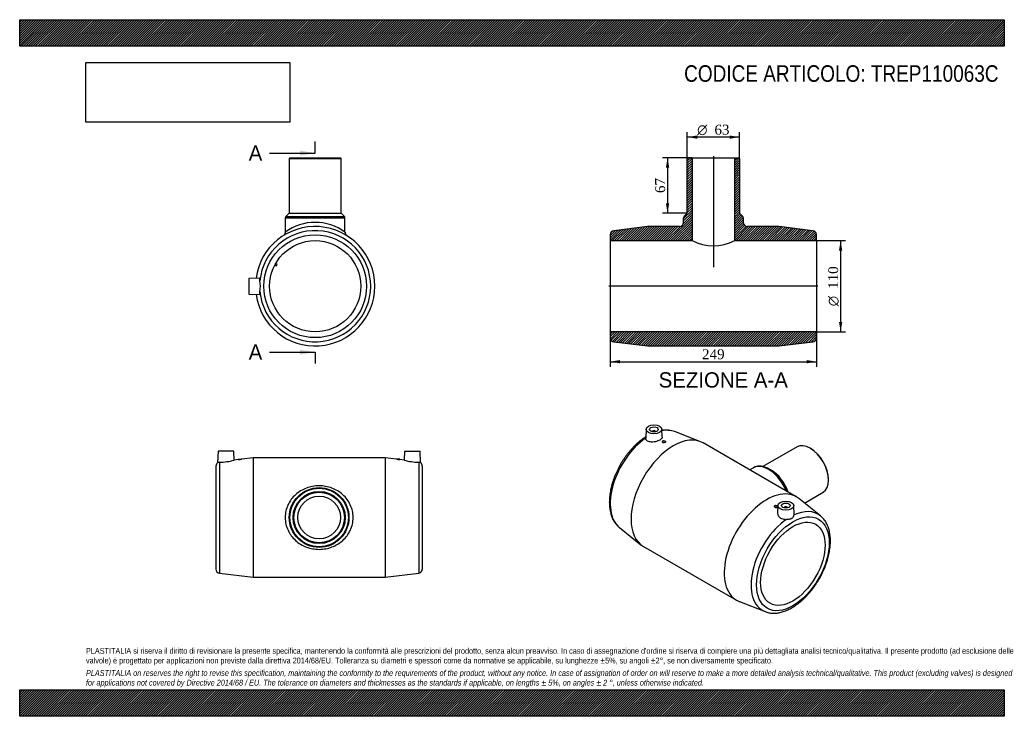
# Model space of a CAD drawing. Header units: millimetres. Extents: x 0 to 1188, y 0 to 840.
import ezdxf
from ezdxf.enums import TextEntityAlignment as Align
from ezdxf.lldxf.tags import DXFTag

# ---------------------------------------------------------------- set-up
doc = ezdxf.new("R2010")
doc.units = ezdxf.units.MM
doc.header["$LTSCALE"] = 4
for name, color, linetype in [('Default', 7, 'Continuous'), ('DV4_Default', 7, 'Continuous'), ('TREP110063C', 7, 'Continuous')]:
    doc.layers.add(name, color=color, linetype=linetype)
doc.styles.add('SEACAD_Solid_Edge_ANSI', font='seans.ttf')
doc.styles.add('SEACAD_Solid_Edge_ANSI1_Symbols', font='semeca1.ttf')
doc.styles.add('SEACAD_Times_New_Roman', font='times.ttf')
tags = doc.linetypes.add('CENTER2', pattern=[28.575, 19.05, -3.175, 3.175, -3.175]).pattern_tags.tags
tags[10:11] = [DXFTag(74, 4), DXFTag(75, 0), DXFTag(340, '0'), DXFTag(46, 0.0), DXFTag(50, 0.0), DXFTag(44, 0.0), DXFTag(45, 0.0)]
tags[8:9] = [DXFTag(74, 4), DXFTag(75, 0), DXFTag(340, '0'), DXFTag(46, 0.0), DXFTag(50, 0.0), DXFTag(44, 0.0), DXFTag(45, 0.0)]
tags[6:7] = [DXFTag(74, 4), DXFTag(75, 0), DXFTag(340, '0'), DXFTag(46, 0.0), DXFTag(50, 0.0), DXFTag(44, 0.0), DXFTag(45, 0.0)]
tags[4:5] = [DXFTag(74, 4), DXFTag(75, 0), DXFTag(340, '0'), DXFTag(46, 0.0), DXFTag(50, 0.0), DXFTag(44, 0.0), DXFTag(45, 0.0)]
doc.dimstyles.new('ANSImm', dxfattribs={"dimtxt": 12, "dimasz": 12, "dimexe": 6, "dimexo": 0, "dimgap": 3, "dimtad": 1, "dimdsep": 46, "dimtxsty": 'SEACAD_Times_New_Roman', "dimblk1": '_SE_FILLED', "dimblk2": '_SE_FILLED', "dimsah": 1, "dimcen": 6, "dimazin": 0, "dimtfac": 0.85, "dimtdec": 3, "dimtofl": 0, "dimtmove": 0, "dimatfit": 3, "dimfxl": 1, "dimarcsym": 0})
picture_1 = doc.add_image_def('image1.jpg', size_in_pixel=(4302, 1260))

# ---------------------------------------------------------------- blocks, each defined once
blk = doc.blocks.new('SE')
at = {"layer": 'TREP110063C', "color": 7, "linetype": 'Continuous'}
for p, q in [((239.3, 319.7), (238.8, 305.7)), ((258.3, 319.7), (239.3, 319.7)), ((258.7, 308.8), (258.3, 319.7)), ((263.8, 309.5), (258.7, 308.8)), ((263.8, 310.2), (267.8, 310.2)), ((263.8, 310.2), (263.8, 309.5)), ((281.8, 311.7), (267.8, 309.9)), ((267.8, 309.9), (267.8, 310.2)), ((281.8, 311.7), (281.8, 167.7)), ((440.8, 311.7), (281.8, 311.7)), ((440.8, 311.7), (440.8, 167.7)), ((454.8, 309.9), (440.8, 311.7)), ((458.8, 310.2), (454.8, 310.2)), ((454.8, 310.2), (454.8, 309.9)), ((458.8, 309.5), (458.8, 310.2)), ((464, 308.8), (458.8, 309.5)), ((464.3, 319.7), (463.9, 308.8)), ((464.3, 319.7), (483.3, 319.7)), ((483.8, 305.7), (483.3, 319.7)), ((236.8, 301.7), (236.8, 177.6)), ((241.2, 306.4), (241.2, 172.7)), ((481.4, 306.4), (481.4, 172.7)), ((485.8, 301.7), (485.8, 177.6)), ((241.2, 172.7), (281.8, 167.7)), ((281.8, 167.7), (440.8, 167.7)), ((440.8, 167.7), (481.4, 172.7))]:
    blk.add_line(p, q, dxfattribs=at)
for radius in [36, 35.4, 31.5, 30.5, 25.7]:
    blk.add_circle((361.3, 239.7), radius, dxfattribs=at)
for centre, radius, start, end in [((257.1, 380.8), 71.6, 275.4068, 278.631), ((465.6, 380.8), 71.6, 261.369, 264.5932), ((241.8, 301.7), 5, 126.4862, 180), ((241.2, 301.7), 4.64, 89.7821, 120.5253), ((240.3, 376.1), 69.7, 270.7362, 285.2943), ((482.3, 376.1), 69.7, 254.7057, 269.2638), ((481.4, 301.7), 4.64, 59.4747, 90.2179), ((480.8, 301.7), 5, 0, 53.5062), ((241.8, 177.6), 5, 180, 262.9811), ((480.8, 177.6), 5, 277.0189, 0)]:
    blk.add_arc(centre, radius, start, end, dxfattribs=at)
blk.add_open_spline([(320.3, 239.7), (320.3, 242.3), (320.6, 245), (321.8, 250.2), (322.6, 252.6), (324.8, 257.3), (326.2, 259.6), (329.2, 263.7), (330.9, 265.5), (334.8, 269), (336.8, 270.5), (341.2, 273.1), (343.5, 274.3), (348.3, 276.1), (350.8, 276.8), (356, 277.8), (358.6, 278), (363.9, 278), (366.6, 277.8), (371.7, 276.8), (374.3, 276.1), (379.1, 274.3), (381.5, 273.1), (385.9, 270.5), (387.9, 269), (391.7, 265.5), (393.4, 263.6), (396.5, 259.6), (397.8, 257.4), (400, 252.6), (400.9, 250.1), (402, 245.1), (402.3, 242.4), (402.3, 237.1), (402, 234.4), (400.9, 229.3), (400, 226.8), (397.9, 222.1), (396.5, 219.9), (393.5, 215.7), (391.7, 213.8), (387.9, 210.4), (385.9, 208.9), (381.5, 206.2), (379.2, 205.1), (374.4, 203.2), (371.9, 202.5), (366.7, 201.6), (364, 201.3), (358.8, 201.3), (356.1, 201.6), (350.9, 202.5), (348.4, 203.2), (343.5, 205), (341.2, 206.2), (336.8, 208.8), (334.7, 210.4), (330.9, 213.8), (329.2, 215.7), (326.9, 218.8), (326.2, 219.8), (324.9, 222), (324.3, 223.2), (322.6, 226.7), (321.8, 229.2), (320.6, 234.3), (320.3, 237), (320.3, 239.7)], degree=3, knots=[0, 0, 0, 0, 0.03125, 0.03125, 0.0625, 0.0625, 0.09375, 0.09375, 0.125, 0.125, 0.15625, 0.15625, 0.1875, 0.1875, 0.21875, 0.21875, 0.25, 0.25, 0.28125, 0.28125, 0.3125, 0.3125, 0.34375, 0.34375, 0.375, 0.375, 0.40625, 0.40625, 0.4375, 0.4375, 0.46875, 0.46875, 0.5, 0.5, 0.53125, 0.53125, 0.5625, 0.5625, 0.59375, 0.59375, 0.625, 0.625, 0.65625, 0.65625, 0.6875, 0.6875, 0.71875, 0.71875, 0.75, 0.75, 0.78125, 0.78125, 0.8125, 0.8125, 0.84375, 0.84375, 0.875, 0.875, 0.90625, 0.90625, 0.921875, 0.921875, 0.9375, 0.9375, 0.96875, 0.96875, 1, 1, 1, 1], dxfattribs=at)
blk = doc.blocks.new('SE1')
at = {"layer": 'TREP110063C', "color": 7, "linetype": 'Continuous'}
for p, q in [((755.8, 346.1), (755.3, 335.3)), ((775.2, 336.7), (774.8, 346.1)), ((763.3, 343.4), (763.3, 343.2)), ((767.3, 343.2), (767.3, 343.4)), ((821.3, 331.1), (790.4, 343.3)), ((775.3, 331.3), (775.3, 330.8)), ((779.3, 331), (779.3, 331.3)), ((937, 264.7), (824.6, 329.6)), ((938, 324.9), (896.7, 301.1)), ((954.4, 322.9), (953.7, 323.3)), ((885.3, 299.7), (880.8, 297.1)), ((907.1, 296.4), (904.3, 298)), ((976, 284.8), (976, 285.6)), ((966.1, 241.8), (940, 262.6)), ((946.8, 257.2), (969.5, 270.3)), ((910.4, 253.3), (910.4, 253.1)), ((914.4, 252.8), (914.4, 253.3)), ((914.9, 254.3), (914.5, 244.9)), ((922.4, 251.5), (922.4, 251.3)), ((926.4, 251.3), (926.4, 251.5)), ((934.3, 243.4), (933.9, 254.3)), ((723.6, 227.7), (749.6, 206.9)), ((752.6, 204.9), (865, 139.9)), ((868.3, 138.4), (899.3, 126.2))]:
    blk.add_line(p, q, dxfattribs=at)
for centre, radius, start, end in [((779, 307.3), 37.7, 72.6543, 96.3139), ((893, 284.8), 16.8, 64.9354, 117.6562)]:
    blk.add_arc(centre, radius, start, end, dxfattribs=at)
for centre, major_axis in [((765.3, 346), (-9.5, 0)), ((765.3, 346), (-5.25, 0)), ((777.3, 331.3), (2, 0)), ((912.4, 253.3), (-2, 0)), ((924.4, 254.1), (9.5, 0)), ((924.4, 254.1), (5.25, 0)), ((932.9, 183.9), (-31, -53.7)), ((932.9, 183.9), (-27.5, -47.6))]:
    blk.add_ellipse(centre, major_axis=major_axis, ratio=0.57735, dxfattribs=at)
for centre, major_axis, start_param, end_param in [((765.3, 343.4), (-2, 0), 2.970473, 6.283185), ((759.9, 283.8), (-33.5, -58), 3.231313, 3.605808), ((759.9, 283.8), (-33.5, -58), 4.023138, 6.191891), ((788.6, 267.2), (-36, -62.4), 3.141593, 6.283185), ((765.3, 343.4), (-2, 0), 0, 0.171119), ((759.9, 283.8), (-33.5, -58), 3.228762, 3.231313), ((953.7, 297.6), (-15.8, 27.3), 3.141593, 6.283185), ((954.4, 298), (15.3, -26.4), 0.785398, 2.356194), ((903.3, 268.5), (-18, 31.2), 4.487945, 6.283185), ((904.3, 269.1), (17.7, -30.7), 1.909896, 2.517429), ((907.1, 270.7), (-15.8, 27.3), 4.381295, 5.497787), ((904.3, 269.1), (17.7, -30.7), 1.309991, 1.909896), ((901, 202.3), (-36, -62.4), 3.054424, 6.283185), ((924.4, 251.5), (2, 0), 0, 3.312712), ((924.4, 251.5), (2, 0), 6.112066, 6.283185), ((929.8, 185.7), (-33.5, -58), 3.054424, 3.830844), ((759.9, 283.8), (-33.5, -58), -0.091295, -0.087169), ((929.8, 185.7), (-33.5, -58), 4.023138, 6.370354), ((901, 202.3), (-36, -62.4), 0, 0.087169), ((929.8, 185.7), (-33.5, -58), 0.087169, 0.091421)]:
    blk.add_ellipse(centre, major_axis=major_axis, ratio=0.57735, start_param=start_param, end_param=end_param, dxfattribs=at)
for points, knots in [([(755.4, 337), (754.8, 336.7), (753.4, 335.7), (751, 334.1), (748.4, 332), (745.8, 329.8), (743.3, 327.5), (740.8, 325), (738.4, 322.4), (736, 319.7), (733.7, 316.9), (731.5, 314), (729.4, 311), (727.3, 307.9), (725.4, 304.7), (723.6, 301.5), (721.9, 298.2), (720.3, 294.9), (718.8, 291.6), (717.4, 288.2), (716.2, 284.8), (715.1, 281.4), (714.2, 278), (713.3, 274.6), (712.7, 271.3), (712.1, 267.9), (711.8, 264.6), (711.5, 261.4), (711.4, 258.2), (711.5, 255.1), (711.7, 252.1), (712.1, 249.2), (712.7, 246.4), (713.4, 243.7), (714.2, 241.1), (715.3, 238.6), (716.4, 236.3), (717.7, 234.1), (719.2, 232.1), (720.7, 230.3), (722.2, 228.8), (723.1, 228.1), (723.5, 227.8)], [0.0228484, 0.0228484, 0.0228484, 0.0228484, 0.0384804, 0.0635934, 0.0886885, 0.1137617, 0.1388113, 0.1638373, 0.188841, 0.2138242, 0.2387898, 0.2637406, 0.2886798, 0.3136108, 0.338537, 0.3634619, 0.3883888, 0.4133203, 0.43826, 0.4632114, 0.4881781, 0.5131635, 0.5381709, 0.5632034, 0.5882636, 0.6133535, 0.6384741, 0.663625, 0.6888036, 0.7140046, 0.7392189, 0.7644271, 0.789607, 0.8147305, 0.8397634, 0.8646675, 0.8894042, 0.9139395, 0.9382502, 0.9623281, 0.986184, 1, 1, 1, 1]), ([(775.2, 336.7), (775.2, 336.4), (775.1, 336.1), (774.7, 334.9), (773.7, 333.9), (770.8, 332.3), (768.9, 331.6), (765, 330.7), (762.9, 330.6), (759.3, 331), (757.7, 331.6), (755.8, 333.2), (755.3, 334.2), (755.3, 335.3)], [0.3347508, 0.3347508, 0.3347508, 0.3347508, 0.375, 0.375, 0.5, 0.5, 0.625, 0.625, 0.75, 0.75, 0.875, 0.875, 0.9879264, 0.9879264, 0.9879264, 0.9879264]), ([(779.3, 331.1), (779.3, 330.8), (779.1, 330.5), (778.4, 330.1), (777.8, 329.9), (776.8, 329.9), (776.3, 329.9), (775.5, 330.2), (775.3, 330.5), (775.3, 330.8)], [0.5006881, 0.5006881, 0.5006881, 0.5006881, 0.625, 0.625, 0.75, 0.75, 0.875, 0.875, 1, 1, 1, 1]), ([(910.4, 253.1), (910.4, 252.7), (910.6, 252.4), (911.3, 251.8), (911.8, 251.7), (912.4, 251.6)], [0.7504117, 0.7504117, 0.7504117, 0.7504117, 0.875, 0.875, 1, 1, 1, 1]), ([(912.4, 251.6), (912.9, 251.6), (913.4, 251.7), (914.1, 252.1), (914.4, 252.5), (914.4, 252.8), (914.4, 252.8), (914.4, 252.8)], [0, 0, 0, 0, 0.125, 0.125, 0.25, 0.25, 0.2503814, 0.2503814, 0.2503814, 0.2503814]), ([(899.5, 126.2), (900.2, 125.9), (901.5, 125.5), (903.7, 124.9), (906, 124.5), (908.4, 124.3), (910.9, 124.3), (913.5, 124.5), (916, 124.9), (918.7, 125.5), (921.4, 126.2), (924, 127.2), (926.8, 128.3), (929.5, 129.7), (932.2, 131.2), (934.9, 132.8), (937.6, 134.7), (940.2, 136.6), (942.8, 138.8), (945.4, 141.1), (947.9, 143.5), (950.3, 146), (952.7, 148.7), (955.1, 151.5), (957.3, 154.3), (959.4, 157.3), (961.5, 160.4), (963.5, 163.5), (965.3, 166.7), (967.1, 169.9), (968.8, 173.2), (970.3, 176.6), (971.7, 180), (973, 183.3), (974.1, 186.7), (975.1, 190.1), (976, 193.5), (976.7, 196.9), (977.3, 200.2), (977.8, 203.5), (978.1, 206.8), (978.2, 210), (978.2, 213.1), (978, 216.2), (977.7, 219.1), (977.2, 222), (976.6, 224.8), (975.8, 227.4), (974.8, 229.9), (973.7, 232.3), (972.5, 234.5), (971.1, 236.6), (969.6, 238.5), (968, 240.2), (966.7, 241.3), (966.1, 241.8), (966.1, 241.8)], [0, 0, 0, 0, 0.015762, 0.033673, 0.051689, 0.069844, 0.088158, 0.106637, 0.125277, 0.144061, 0.162967, 0.181967, 0.201035, 0.220149, 0.239287, 0.258433, 0.277575, 0.296705, 0.315819, 0.334915, 0.353994, 0.373054, 0.392099, 0.411129, 0.430148, 0.449156, 0.468157, 0.487153, 0.506147, 0.525142, 0.54414, 0.563142, 0.582153, 0.601174, 0.620208, 0.639258, 0.658326, 0.677414, 0.696525, 0.715659, 0.734816, 0.753995, 0.773194, 0.792405, 0.811619, 0.830818, 0.849984, 0.869092, 0.888113, 0.907019, 0.925781, 0.944378, 0.962798, 0.981044, 0.999132, 1, 1, 1, 1]), ([(914.5, 244.9), (914.4, 243.8), (914.7, 242.7), (916.2, 240.4), (917.6, 239.2), (921.1, 237.8), (923.2, 237.5), (925.2, 237.5)], [0.6549965, 0.6549965, 0.6549965, 0.6549965, 0.75, 0.75, 0.875, 0.875, 1, 1, 1, 1]), ([(925.2, 237.5), (925.8, 237.6), (926.4, 237.6), (927.5, 237.7), (928.1, 237.7), (929.1, 237.9), (929.6, 238), (930.3, 238.2), (930.6, 238.3), (931, 238.5), (931.2, 238.6), (931.9, 238.9), (932.2, 239.2), (932.7, 239.7), (932.9, 239.9), (933.2, 240.2), (933.3, 240.4), (933.5, 240.8), (933.7, 240.9), (933.9, 241.3), (933.9, 241.5), (934.2, 242.1), (934.3, 242.5), (934.3, 242.8)], [0, 0, 0, 0, 0.125, 0.125, 0.25, 0.25, 0.375, 0.375, 0.4375, 0.4375, 0.5, 0.5, 0.625, 0.625, 0.6875, 0.6875, 0.75, 0.75, 0.8125, 0.8125, 0.875, 0.875, 1, 1, 1, 1])]:
    blk.add_open_spline(points, degree=3, knots=knots, dxfattribs=at)
blk.add_open_spline([(934.3, 242.8), (934.3, 243), (934.4, 243.2), (934.3, 243.4)], degree=3, dxfattribs=at)
blk = doc.blocks.new('SE2')
at = {"layer": 'TREP110063C', "color": 7, "linetype": 'Continuous'}
for p, q in [((326, 673.6), (325, 672.6)), ((325, 672.6), (388, 672.6)), ((325, 672.6), (325, 606.6)), ((326, 673.6), (387, 673.6)), ((388, 672.6), (387, 673.6)), ((388, 606.6), (388, 672.6)), ((325, 606.6), (321.1, 602.6)), ((325, 606.6), (388, 606.6)), ((391.9, 602.6), (388, 606.6)), ((320.5, 601.2), (392.5, 601.2)), ((320.5, 601.2), (320.5, 583.8)), ((321.1, 602.6), (391.9, 602.6)), ((392.5, 583.8), (392.5, 601.2)), ((307.9, 544.3), (309.7, 543.3)), ((310.6, 545.1), (308.9, 546.1)), ((309.7, 543.3), (310.6, 545.1)), ((289.3, 528.5), (276.5, 528.1)), ((276.5, 528.1), (276.5, 509.1)), ((276.5, 509.1), (289.3, 508.6))]:
    blk.add_line(p, q, dxfattribs=at)
for radius in [62, 55]:
    blk.add_circle((356.5, 518.6), radius, dxfattribs=at)
for centre, radius, start, end in [((322.5, 601.2), 2, 135, 180), ((356.5, 534.9), 60.7, 53.6248, 126.3752), ((390.5, 601.2), 2, 0, 45), ((356.5, 518.6), 72, 0, 172.1749), ((356.5, 518.6), 67, 185.5088, 174.4912), ((315.6, 583.7), 4.96, 303.7842, 0.5887), ((397.5, 583.7), 4.95, 179.4736, 236.2814), ((256, 518.6), 34.4, 349.2385, 10.7615), ((356.5, 518.6), 72, 187.8251, 0)]:
    blk.add_arc(centre, radius, start, end, dxfattribs=at)
for points, knots in [([(289.8, 525), (289.8, 526.6), (289.8, 527.7), (289.5, 528.4), (289.4, 528.5), (289.3, 528.5)], [0, 0, 0, 0, 0.125, 0.125, 0.1779591, 0.1779591, 0.1779591, 0.1779591]), ([(289.3, 508.6), (289.4, 508.6), (289.5, 508.7), (289.8, 509.4), (289.8, 510.6), (289.8, 512.1)], [0.8219059, 0.8219059, 0.8219059, 0.8219059, 0.875, 0.875, 1, 1, 1, 1])]:
    blk.add_open_spline(points, degree=3, knots=knots, dxfattribs=at)
blk = doc.blocks.new('SE4')
at = {"color": 7, "linetype": 'Continuous', "style": 'SEACAD_Solid_Edge_ANSI'}
blk.add_text('A', height=18.4, dxfattribs=at).set_placement((276.3, 688.4), align=Align.TOP_LEFT)
blk = doc.blocks.new('SE5')
at = {"color": 7, "linetype": 'Continuous', "style": 'SEACAD_Solid_Edge_ANSI'}
blk.add_text('A', height=18.4, dxfattribs=at).set_placement((276.3, 448.4), align=Align.TOP_LEFT)
blk = doc.blocks.new('SEANNOT_GROUP')
at = {"linetype": 'Continuous'}
blk.add_hatch(color=7, dxfattribs=at).paths.add_polyline_path([(338.1, 676.1), (356.5, 679.2), (338.1, 682.2)])
at = {"color": 7, "linetype": 'Continuous'}
blk.add_lwpolyline([(301.3, 679.2), (356.5, 679.2)], dxfattribs=at)
blk = doc.blocks.new('SEANNOT_GROUP1')
at = {"linetype": 'Continuous'}
blk.add_hatch(color=7, dxfattribs=at).paths.add_polyline_path([(338.1, 436.1), (356.5, 439.2), (338.1, 442.2)])
at = {"color": 7, "linetype": 'Continuous'}
blk.add_lwpolyline([(301.3, 439.2), (356.5, 439.2)], dxfattribs=at)
blk = doc.blocks.new('SE3')
at = {"layer": 'Default', "color": 7, "linetype": 'CENTER2'}
for p, q in [((356.5, 679.2), (356.5, 693)), ((356.5, 439.2), (356.5, 425.4))]:
    blk.add_line(p, q, dxfattribs=at)
at = {"layer": 'Default', "color": 7, "linetype": 'CENTER2', "const_width": 0.0001}
blk.add_lwpolyline([(356.5, 679.2), (356.5, 439.2)], dxfattribs=at)
at = {"layer": 'Default'}
for name in ['SE4', 'SEANNOT_GROUP', 'SE5', 'SEANNOT_GROUP1']:
    blk.add_blockref(name, (0, 0), dxfattribs=at)
blk = doc.blocks.new('SE6')
at = {"layer": 'TREP110063C', "linetype": 'Continuous'}
h = blk.add_hatch(dxfattribs=at)
h.set_pattern_fill('LINE', scale=0.629921, angle=45, style=0)
edge = h.paths.add_edge_path()
edge.add_line((805.5, 672.6), (805.5, 606.6))
edge.add_line((805.5, 606.6), (801.5, 602.6))
edge.add_arc((803, 601.2), 2, 135, 180)
edge.add_line((801, 601.2), (801, 595.6))
edge.add_arc((796, 595.6), 5, 270, 360, ccw=False)
edge.add_line((796, 590.6), (757.5, 590.6))
edge.add_line((757.5, 590.6), (716.8, 585.6))
edge.add_arc((717.5, 580.6), 5, 97.0189, 180)
edge.add_line((712.5, 580.6), (712.5, 573.6))
edge.add_line((712.5, 573.6), (811.3, 573.6))
edge.add_line((811.3, 573.6), (811.3, 673.6))
edge.add_line((811.3, 673.6), (806.5, 673.6))
edge.add_line((806.5, 673.6), (805.5, 672.6))
h = blk.add_hatch(dxfattribs=at)
h.set_pattern_fill('LINE', scale=0.629921, angle=45, style=0)
edge = h.paths.add_edge_path()
edge.add_line((868.5, 672.6), (867.5, 673.6))
edge.add_line((867.5, 673.6), (862.7, 673.6))
edge.add_line((862.7, 673.6), (862.7, 573.6))
edge.add_line((862.7, 573.6), (961.5, 573.6))
edge.add_line((961.5, 573.6), (961.5, 580.6))
edge.add_arc((956.5, 580.6), 5, 0, 82.9811)
edge.add_line((957.1, 585.6), (916.5, 590.6))
edge.add_line((916.5, 590.6), (878, 590.6))
edge.add_arc((878, 595.6), 5, 180, 270, ccw=False)
edge.add_line((873, 595.6), (873, 601.2))
edge.add_arc((871, 601.2), 2, 0, 45)
edge.add_line((872.4, 602.6), (868.5, 606.6))
edge.add_line((868.5, 606.6), (868.5, 672.6))
h = blk.add_hatch(dxfattribs=at)
h.set_pattern_fill('LINE', scale=0.629921, angle=45, style=0)
edge = h.paths.add_edge_path()
edge.add_line((712.5, 463.6), (712.5, 456.5))
edge.add_arc((717.5, 456.5), 5, 180, 262.9811)
edge.add_line((716.8, 451.6), (757.5, 446.6))
edge.add_line((757.5, 446.6), (916.5, 446.6))
edge.add_line((916.5, 446.6), (957.1, 451.6))
edge.add_arc((956.5, 456.5), 5, 277.0189, 360)
edge.add_line((961.5, 456.5), (961.5, 463.6))
edge.add_line((961.5, 463.6), (712.5, 463.6))
at = {"layer": 'DV4_Default', "color": 7, "linetype": 'CENTER2'}
for p, q in [((837, 675.3), (837, 541.5)), ((963.2, 518.6), (710.7, 518.6))]:
    blk.add_line(p, q, dxfattribs=at)
at = {"layer": 'TREP110063C', "color": 7, "linetype": 'Continuous'}
for p, q in [((805.5, 672.6), (806.5, 673.6)), ((805.5, 606.6), (805.5, 672.6)), ((806.5, 673.6), (811.3, 673.6)), ((811.3, 673.6), (862.7, 673.6)), ((811.3, 673.6), (811.3, 573.6)), ((862.7, 673.6), (867.5, 673.6)), ((862.7, 573.6), (862.7, 673.6)), ((867.5, 673.6), (868.5, 672.6)), ((868.5, 672.6), (868.5, 606.6)), ((801.5, 602.6), (805.5, 606.6)), ((868.5, 606.6), (872.4, 602.6)), ((801, 595.6), (801, 601.2)), ((873, 601.2), (873, 595.6)), ((757.5, 590.6), (716.8, 585.6)), ((796, 590.6), (757.5, 590.6)), ((916.5, 590.6), (878, 590.6)), ((957.1, 585.6), (916.5, 590.6)), ((712.5, 580.6), (712.5, 573.6)), ((712.5, 573.6), (712.5, 463.6)), ((712.5, 573.6), (811.3, 573.6)), ((862.7, 573.6), (961.5, 573.6)), ((961.5, 573.6), (961.5, 580.6)), ((961.5, 573.6), (961.5, 463.6)), ((712.5, 463.6), (712.5, 456.5)), ((961.5, 463.6), (712.5, 463.6)), ((961.5, 456.5), (961.5, 463.6)), ((716.8, 451.6), (757.5, 446.6)), ((916.5, 446.6), (957.1, 451.6)), ((757.5, 446.6), (916.5, 446.6))]:
    blk.add_line(p, q, dxfattribs=at)
for centre, radius, start, end in [((796, 595.6), 5, 270, 0), ((803, 601.2), 2, 135, 180), ((871, 601.2), 2, 0, 45), ((878, 595.6), 5, 180, 270), ((877.9, 595.5), 4.97, 179.6224, 180.7317), ((717.5, 580.6), 5, 97.0189, 180), ((956.5, 580.6), 5, 0, 82.9811), ((837, 622.3), 55.1, 242.2047, 297.7953), ((717.5, 456.5), 5, 180, 262.9811), ((956.5, 456.5), 5, 277.0189, 0)]:
    blk.add_arc(centre, radius, start, end, dxfattribs=at)
blk = doc.blocks.new('DMBLK31')
at = {"layer": 'Default', "linetype": 'Continuous'}
for points in [[(724.5, 425.6), (724.5, 429.6), (712.5, 427.6)], [(949.5, 425.6), (961.5, 427.6), (949.5, 429.6)]]:
    blk.add_hatch(color=7, dxfattribs=at).paths.add_polyline_path(points)
at = {"layer": 'Default', "color": 7, "linetype": 'Continuous'}
for p, q in [((712.5, 463.6), (712.5, 421.6)), ((961.5, 463.6), (961.5, 421.6)), ((712.5, 427.6), (961.5, 427.6))]:
    blk.add_line(p, q, dxfattribs=at)
at = {"layer": 'Default', "color": 7, "linetype": 'Continuous', "style": 'SEACAD_Times_New_Roman'}
blk.add_text('249', height=12, dxfattribs=at).set_placement((823.3, 442.6), align=Align.TOP_LEFT)
blk = doc.blocks.new('_SE_FILLED')
at = {"color": 0}
blk.add_line((0, 0), (-1, 0), dxfattribs=at)
blk.add_solid([(0, 0), (-1, -0.1665), (-1, 0.1665), (0, 0)], dxfattribs=at)
blk = doc.blocks.new('GDimGGroup')
at = {"layer": 'Default', "linetype": 'Continuous'}
for points in [[(992.5, 561.6), (990.5, 573.6), (988.5, 561.6)], [(992.5, 475.6), (988.5, 475.6), (990.5, 463.6)]]:
    blk.add_hatch(color=7, dxfattribs=at).paths.add_polyline_path(points)
at = {"layer": 'Default', "color": 7, "linetype": 'Continuous'}
for p, q in [((961.5, 573.6), (996.5, 573.6)), ((990.5, 573.6), (990.5, 463.6)), ((961.5, 463.6), (996.5, 463.6))]:
    blk.add_line(p, q, dxfattribs=at)
for s, style, p in [('110', 'SEACAD_Times_New_Roman', (975.5, 515.4)), ('O', 'SEACAD_Solid_Edge_ANSI1_Symbols', (975.5, 494.5))]:
    blk.add_text(s, height=12, rotation=90, dxfattribs=dict(at, style=style)).set_placement(p, align=Align.TOP_LEFT)
blk = doc.blocks.new('GDimGGroup1')
at = {"layer": 'Default', "linetype": 'Continuous'}
for points in [[(817.5, 700.4), (805.5, 698.4), (817.5, 696.4)], [(856.5, 700.4), (856.5, 696.4), (868.5, 698.4)]]:
    blk.add_hatch(color=7, dxfattribs=at).paths.add_polyline_path(points)
at = {"layer": 'Default', "color": 7, "linetype": 'Continuous'}
for p, q in [((805.5, 672.6), (805.5, 704.4)), ((868.5, 672.6), (868.5, 704.4)), ((868.5, 698.4), (805.5, 698.4))]:
    blk.add_line(p, q, dxfattribs=at)
for s, style, p in [('O', 'SEACAD_Solid_Edge_ANSI1_Symbols', (817.4, 713.4)), ('63', 'SEACAD_Times_New_Roman', (838.3, 713.4))]:
    blk.add_text(s, height=12, dxfattribs=dict(at, style=style)).set_placement(p, align=Align.TOP_LEFT)
blk = doc.blocks.new('DMBLK32')
at = {"layer": 'Default', "linetype": 'Continuous'}
for points in [[(779.7, 661.6), (783.7, 661.6), (781.7, 673.6)], [(779.7, 618.6), (781.7, 606.6), (783.7, 618.6)]]:
    blk.add_hatch(color=7, dxfattribs=at).paths.add_polyline_path(points)
at = {"layer": 'Default', "color": 7, "linetype": 'Continuous'}
for p, q in [((811.3, 673.6), (775.7, 673.6)), ((781.7, 673.6), (781.7, 606.6)), ((805.5, 606.6), (775.7, 606.6))]:
    blk.add_line(p, q, dxfattribs=at)
at = {"layer": 'Default', "color": 7, "linetype": 'Continuous', "style": 'SEACAD_Times_New_Roman'}
blk.add_text('67', height=12, rotation=90, dxfattribs=at).set_placement((766.7, 631), align=Align.TOP_LEFT)

msp = doc.modelspace()

# ---------------------------------------------------------------- hatches: boundary and pattern name
at = {"layer": 'Default', "linetype": 'Continuous'}
h = msp.add_hatch(dxfattribs=at)
h.set_pattern_fill('LINE', scale=0.629921, angle=45, style=0)
h.paths.add_polyline_path([(1188, 808), (1188, 840), (0, 840), (0, 808)])
for points in [[(1188, 808), (1188, 840), (0, 840), (0, 808)], [(1188, 0), (1188, 32), (0, 32), (0, 0)]]:
    msp.add_hatch(color=7, dxfattribs=at).paths.add_polyline_path(points)
h = msp.add_hatch(dxfattribs=at)
h.set_pattern_fill('LINE', scale=0.629921, angle=45, style=0)
h.paths.add_polyline_path([(1188, 0), (1188, 32), (0, 32), (0, 0)])

# ---------------------------------------------------------------- linework, layer by layer
at = {"layer": 'Default', "color": 7, "linetype": 'Continuous'}
for p, q in [((0, 840), (1188, 840)), ((0, 808), (0, 840)), ((1188, 840), (1188, 808)), ((1188, 808), (0, 808)), ((0, 32), (1188, 32)), ((0, 0), (0, 32)), ((1188, 32), (1188, 0)), ((1188, 0), (0, 0))]:
    msp.add_line(p, q, dxfattribs=at)

# ---------------------------------------------------------------- block references
at = {"layer": 'Default'}
for name in ['GDimGGroup1', 'SE3', 'SE2', 'SE6', 'GDimGGroup', 'SE1', 'SE']:
    msp.add_blockref(name, (0, 0), dxfattribs=at)

# ---------------------------------------------------------------- texts
at = {"layer": 'Default', "color": 7, "linetype": 'Continuous', "style": 'SEACAD_Solid_Edge_ANSI'}
msp.add_text('SEZIONE A-A', height=18.4, dxfattribs=at).set_placement((770.96, 414.842), align=Align.TOP_LEFT)
at = {"layer": 'Default', "attachment_point": 1}
for s, insert, char_height, width in [('{\\fArial Narrow|b0||i0||c0|p34;\\C7;\\H20.;\\W1.;CODICE ARTICOLO: TREP110063C}', (801.693, 785.09), 20, 385.77347), ("{\\fArial Narrow|b0||i0||c0|p34;\\C7;\\H7.;\\W1.;PLASTITALIA si riserva il diritto di revisionare la presente specifica, mantenendo la conformità alle prescrizioni del prodotto, senza alcun preavviso. In caso di assegnazione d'ordine si riserva di compiere una più dettagliata analisi tecnico/qualitativa. Il presente prodotto (ad esclusione delle \\P}{\\fArial Narrow|b0||i0||c0|p34;\\C7;\\H7.;\\W1.;valvole) è progettato per applicazioni non previste dalla direttiva 2014/68/EU. Tolleranza su diametri e spessori come da normative se applicabile, su lunghezze ±5%, su angoli ±2°, se non diversamente specificato.\\P}{\\fArial Narrow|b0||i0||c0|p34;\\C7;\\H2.;\\W1.;   \\P}{\\fArial Narrow|b0||i1||c0|p34;\\C7;\\H7.;\\W1.;PLASTITALIA on reserves the right to revise this specification, maintaining the conformity to the requirements of the product, without any notice. In case of assignation of order on will reserve to make a more detailed analysis technical/qualitative. This product (excluding valves) is designed \\P}{\\fArial Narrow|b0||i1||c0|p34;\\C7;\\H7.;\\W1.;for applications not covered by Directive 2014/68 / EU. The tolerance on diameters and thicknesses as the standards if applicable, on lengths ± 5%, on angles ± 2 °, unless otherwise indicated.\\P}", (80, 82.409), 7, 1028)]:
    msp.add_mtext(s, dxfattribs=dict(at, insert=insert, char_height=char_height, width=width))

# ---------------------------------------------------------------- dimensions: what is measured, and where the dimension line sits
at = {"layer": 'Default', "color": 7, "linetype": 'Continuous'}
for base, p1, p2, angle, picture, middle, dimtype in [((781.663, 606.561), (811.257, 673.561), (805.457, 606.561), 90, 'DMBLK32', (781.663, 640.061), 160), ((712.457, 427.613), (712.457, 463.561), (961.457, 463.561), 0, 'DMBLK31', (836.957, 427.613), 161)]:
    dim = msp.add_linear_dim(base=base, p1=p1, p2=p2, angle=angle, text='\\A1;<>', dimstyle='ANSImm', dxfattribs=at)
    dim.commit()
    dim.dimension.update_dxf_attribs({"geometry": picture, "text_midpoint": middle, "dimtype": dimtype})

# ---------------------------------------------------------------- pictures from other files: only their frames are drawn
image = msp.add_image(picture_1, insert=(80, 716.413), size_in_units=(245.829, 72))
image.dxf.flags = 7

doc.saveas('drawing.dxf')
